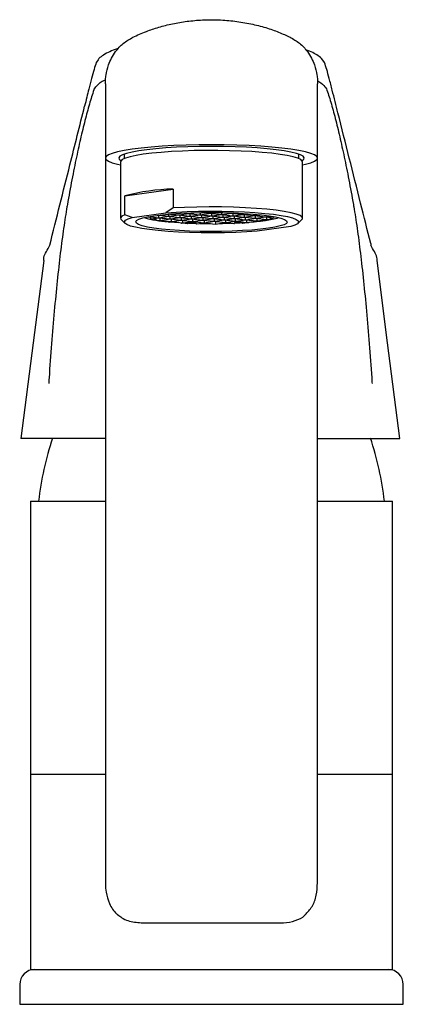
# Model space of a CAD drawing. Header units: millimetres. Extents: x 3894.248 to 3894.299, y 1970.055 to 1970.185.
import ezdxf

# ---------------------------------------------------------------- set-up
doc = ezdxf.new("R2010")
doc.units = ezdxf.units.MM
doc.layers.add('SANINDUSA', color=3, linetype='Continuous')

msp = doc.modelspace()

# ---------------------------------------------------------------- linework, layer by layer
at = {"layer": 'SANINDUSA'}
for p, q in [((3894.259729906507, 1970.176895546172), (3894.259729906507, 1970.167110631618)), ((3894.287729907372, 1970.167110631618), (3894.287729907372, 1970.176895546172)), ((3894.259729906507, 1970.167110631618), (3894.259729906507, 1970.161888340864)), ((3894.262141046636, 1970.167606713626), (3894.262229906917, 1970.167575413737)), ((3894.262229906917, 1970.167638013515), (3894.262229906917, 1970.167042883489)), ((3894.285229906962, 1970.167042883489), (3894.285229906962, 1970.167638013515)), ((3894.285229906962, 1970.167575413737), (3894.285318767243, 1970.167606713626)), ((3894.287729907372, 1970.161888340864), (3894.287729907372, 1970.167110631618)), ((3894.261729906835, 1970.166614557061), (3894.261729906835, 1970.159173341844)), ((3894.285729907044, 1970.159173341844), (3894.285729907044, 1970.166614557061)), ((3894.2623090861, 1970.162113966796), (3894.26865596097, 1970.163012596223)), ((3894.26865596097, 1970.163012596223), (3894.26865596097, 1970.160532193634)), ((3894.259729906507, 1970.161888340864), (3894.259729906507, 1970.071513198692)), ((3894.2623090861, 1970.159633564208), (3894.2623090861, 1970.162113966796)), ((3894.287729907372, 1970.071525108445), (3894.287729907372, 1970.161888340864)), ((3894.26865596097, 1970.160532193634), (3894.267701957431, 1970.159901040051)), ((3894.263263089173, 1970.159272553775), (3894.2623090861, 1970.159633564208)), ((3894.263263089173, 1970.159272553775), (3894.267701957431, 1970.159901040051)), ((3894.26556371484, 1970.1592767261), (3894.265342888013, 1970.159357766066)), ((3894.265461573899, 1970.159380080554), (3894.26674292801, 1970.159238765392)), ((3894.265793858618, 1970.159099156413), (3894.266792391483, 1970.15924053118)), ((3894.266215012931, 1970.159109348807), (3894.266071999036, 1970.159140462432)), ((3894.266734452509, 1970.159239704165), (3894.26824245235, 1970.159073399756)), ((3894.266746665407, 1970.159571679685), (3894.268066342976, 1970.159426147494)), ((3894.2667849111, 1970.159239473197), (3894.26811580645, 1970.159427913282)), ((3894.266961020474, 1970.158886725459), (3894.268291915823, 1970.159075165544)), ((3894.26805786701, 1970.159427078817), (3894.269565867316, 1970.159260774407)), ((3894.268108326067, 1970.159426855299), (3894.269439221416, 1970.159615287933)), ((3894.268233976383, 1970.159074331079), (3894.26974197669, 1970.158908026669)), ((3894.26828443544, 1970.159074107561), (3894.26961533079, 1970.159262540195)), ((3894.268337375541, 1970.15972957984), (3894.269389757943, 1970.159613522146)), ((3894.269381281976, 1970.159614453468), (3894.270889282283, 1970.159448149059)), ((3894.269431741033, 1970.159614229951), (3894.27076263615, 1970.159802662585)), ((3894.26955739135, 1970.15926170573), (3894.271065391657, 1970.15909540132)), ((3894.269607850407, 1970.159261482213), (3894.270938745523, 1970.159449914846)), ((3894.26978395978, 1970.158908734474), (3894.271114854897, 1970.159097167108)), ((3894.270270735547, 1970.159849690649), (3894.270713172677, 1970.159800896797)), ((3894.270704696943, 1970.15980183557), (3894.272212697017, 1970.159635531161)), ((3894.270755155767, 1970.159801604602), (3894.271395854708, 1970.159892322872)), ((3894.270880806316, 1970.159449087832), (3894.272388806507, 1970.159282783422)), ((3894.27093126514, 1970.159448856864), (3894.27226216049, 1970.159637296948)), ((3894.27105691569, 1970.159096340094), (3894.27256491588, 1970.158930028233)), ((3894.271107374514, 1970.159096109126), (3894.272438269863, 1970.15928454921)), ((3894.272204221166, 1970.159636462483), (3894.273712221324, 1970.159470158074)), ((3894.272254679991, 1970.159636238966), (3894.273585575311, 1970.1598246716)), ((3894.272380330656, 1970.159283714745), (3894.273888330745, 1970.159117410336)), ((3894.27243078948, 1970.159283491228), (3894.273761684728, 1970.159471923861)), ((3894.272606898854, 1970.158930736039), (3894.273937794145, 1970.159119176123)), ((3894.272658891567, 1970.159919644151), (3894.27353611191, 1970.159822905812)), ((3894.273527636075, 1970.159823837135), (3894.275035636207, 1970.159657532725)), ((3894.273578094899, 1970.159823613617), (3894.274293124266, 1970.159924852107)), ((3894.273703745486, 1970.159471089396), (3894.27521174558, 1970.159304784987)), ((3894.273754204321, 1970.159470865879), (3894.275085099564, 1970.159659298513)), ((3894.273879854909, 1970.159118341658), (3894.27538785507, 1970.158952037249)), ((3894.273930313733, 1970.159118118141), (3894.275261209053, 1970.159306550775)), ((3894.275027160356, 1970.159658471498), (3894.27653516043, 1970.159492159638)), ((3894.275077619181, 1970.15965824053), (3894.27640851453, 1970.159846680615)), ((3894.27520326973, 1970.15930572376), (3894.276711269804, 1970.1591394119)), ((3894.275253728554, 1970.159305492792), (3894.276584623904, 1970.159493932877)), ((3894.275429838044, 1970.158952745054), (3894.276760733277, 1970.159141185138)), ((3894.275881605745, 1970.15989756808), (3894.276359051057, 1970.159844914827)), ((3894.276350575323, 1970.15984584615), (3894.277858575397, 1970.15967954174)), ((3894.276401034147, 1970.159845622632), (3894.276602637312, 1970.159874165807)), ((3894.276526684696, 1970.159493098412), (3894.27803468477, 1970.159326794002)), ((3894.276577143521, 1970.159492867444), (3894.27790803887, 1970.159681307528)), ((3894.27670279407, 1970.159140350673), (3894.278210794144, 1970.158974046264)), ((3894.276753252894, 1970.159140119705), (3894.278084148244, 1970.15932855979)), ((3894.27785009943, 1970.159680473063), (3894.279358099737, 1970.159514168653)), ((3894.277900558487, 1970.159680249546), (3894.278549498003, 1970.159772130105)), ((3894.278026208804, 1970.159327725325), (3894.27953420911, 1970.159161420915)), ((3894.278076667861, 1970.159327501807), (3894.27940756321, 1970.159515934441)), ((3894.278252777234, 1970.158974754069), (3894.279583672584, 1970.159163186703)), ((3894.27934962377, 1970.159515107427), (3894.280857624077, 1970.159348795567)), ((3894.279400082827, 1970.159514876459), (3894.280207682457, 1970.159629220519)), ((3894.279525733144, 1970.159162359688), (3894.28103373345, 1970.158996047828)), ((3894.279576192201, 1970.15916212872), (3894.28090708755, 1970.159350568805)), ((3894.28084914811, 1970.15934973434), (3894.281980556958, 1970.159224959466)), ((3894.280899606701, 1970.159349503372), (3894.281598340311, 1970.159448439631)), ((3894.281075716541, 1970.158996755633), (3894.281658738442, 1970.159079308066)), ((3894.2618254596, 1970.158984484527), (3894.262321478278, 1970.158496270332)), ((3894.266258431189, 1970.158958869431), (3894.266919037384, 1970.158886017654)), ((3894.266789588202, 1970.158862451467), (3894.266968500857, 1970.158887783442)), ((3894.266910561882, 1970.158886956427), (3894.268418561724, 1970.158720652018)), ((3894.268131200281, 1970.158674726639), (3894.268468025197, 1970.158722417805)), ((3894.26828564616, 1970.158696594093), (3894.269391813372, 1970.158613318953)), ((3894.268410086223, 1970.15872158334), (3894.269918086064, 1970.158555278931)), ((3894.268460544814, 1970.158721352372), (3894.269791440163, 1970.158909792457)), ((3894.269733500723, 1970.158908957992), (3894.27124150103, 1970.158742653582)), ((3894.269788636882, 1970.158531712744), (3894.269967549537, 1970.158557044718)), ((3894.26990961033, 1970.158556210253), (3894.270570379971, 1970.158483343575)), ((3894.269960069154, 1970.158555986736), (3894.271290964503, 1970.15874441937)), ((3894.271660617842, 1970.158607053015), (3894.27060946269, 1970.1586479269)), ((3894.271233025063, 1970.158743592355), (3894.272741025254, 1970.158577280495)), ((3894.271283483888, 1970.158743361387), (3894.272614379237, 1970.158931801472)), ((3894.271791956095, 1970.158437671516), (3894.272790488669, 1970.158579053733)), ((3894.27255644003, 1970.158930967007), (3894.274064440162, 1970.158764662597)), ((3894.272732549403, 1970.158578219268), (3894.274255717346, 1970.158410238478)), ((3894.272783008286, 1970.1585779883), (3894.274113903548, 1970.158766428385)), ((3894.274055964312, 1970.15876559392), (3894.275563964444, 1970.15859928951)), ((3894.274106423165, 1970.158765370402), (3894.275437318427, 1970.158953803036)), ((3894.274228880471, 1970.158413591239), (3894.274258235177, 1970.158412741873)), ((3894.274260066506, 1970.158410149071), (3894.274228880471, 1970.158413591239)), ((3894.274258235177, 1970.158412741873), (3894.274260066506, 1970.158410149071)), ((3894.27428758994, 1970.158414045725), (3894.274260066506, 1970.158410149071)), ((3894.274269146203, 1970.158410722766), (3894.275613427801, 1970.158601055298)), ((3894.27537937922, 1970.158952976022), (3894.27688737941, 1970.158786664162)), ((3894.275555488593, 1970.158600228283), (3894.276686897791, 1970.15847545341)), ((3894.275605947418, 1970.158599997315), (3894.276936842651, 1970.1587884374)), ((3894.276878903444, 1970.158787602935), (3894.278386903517, 1970.158621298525)), ((3894.276929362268, 1970.158787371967), (3894.278260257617, 1970.158975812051)), ((3894.277853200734, 1970.158540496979), (3894.278436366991, 1970.158623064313)), ((3894.278202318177, 1970.158974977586), (3894.279710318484, 1970.158808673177)), ((3894.278378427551, 1970.158622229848), (3894.278581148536, 1970.158599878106)), ((3894.278428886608, 1970.15862200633), (3894.279759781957, 1970.158810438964)), ((3894.279701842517, 1970.158809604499), (3894.280083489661, 1970.15876751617)), ((3894.279752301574, 1970.158809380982), (3894.281083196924, 1970.158997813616)), ((3894.284196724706, 1970.158081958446), (3894.279757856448, 1970.157453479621)), ((3894.280197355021, 1970.158799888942), (3894.280852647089, 1970.15888390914)), ((3894.281025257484, 1970.158996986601), (3894.281227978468, 1970.158974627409)), ((3894.285138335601, 1970.158496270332), (3894.285634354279, 1970.158984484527)), ((3894.252186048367, 1970.155164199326), (3894.252401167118, 1970.155633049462)), ((3894.294973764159, 1970.155164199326), (3894.294758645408, 1970.155633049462)), ((3894.249854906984, 1970.121837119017), (3894.249854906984, 1970.085837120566)), ((3894.249854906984, 1970.121837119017), (3894.259729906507, 1970.121837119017)), ((3894.287729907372, 1970.121837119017), (3894.297604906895, 1970.121837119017)), ((3894.297604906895, 1970.085837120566), (3894.297604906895, 1970.121837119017)), ((3894.249854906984, 1970.085837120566), (3894.249854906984, 1970.060087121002)), ((3894.249854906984, 1970.085837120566), (3894.259729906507, 1970.085837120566)), ((3894.287729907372, 1970.085837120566), (3894.297604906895, 1970.085837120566)), ((3894.297604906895, 1970.060087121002), (3894.297604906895, 1970.085837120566)), ((3894.249854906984, 1970.060087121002), (3894.297604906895, 1970.060087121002)), ((3894.248429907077, 1970.058087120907), (3894.248429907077, 1970.0554871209)), ((3894.299029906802, 1970.0554871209), (3894.299029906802, 1970.058087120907)), ((3894.248429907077, 1970.0554871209), (3894.273729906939, 1970.0554871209)), ((3894.273729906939, 1970.0554871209), (3894.299029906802, 1970.0554871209))]:
    msp.add_line(p, q, dxfattribs=at)
at = {"layer": 'SANINDUSA', "flags": 128}
for points in [[(3894.273729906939, 1970.168860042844), (3894.272042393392, 1970.16884728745), (3894.270379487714, 1970.168809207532), (3894.268765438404, 1970.168746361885), (3894.267223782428, 1970.168659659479), (3894.265777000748, 1970.168550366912), (3894.264446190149, 1970.16842008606), (3894.2632507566, 1970.168270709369), (3894.262208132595, 1970.16810441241), (3894.261333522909, 1970.167923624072), (3894.260639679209, 1970.16773098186), (3894.260136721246, 1970.167529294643), (3894.259831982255, 1970.167321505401), (3894.259729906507, 1970.167110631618), (3894.259831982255, 1970.166899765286), (3894.260136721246, 1970.166691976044), (3894.260639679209, 1970.166490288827), (3894.261333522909, 1970.166297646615), (3894.261729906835, 1970.16620955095)], [(3894.273729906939, 1970.168641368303), (3894.272163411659, 1970.168628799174), (3894.270622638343, 1970.168591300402), (3894.269132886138, 1970.168529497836), (3894.267718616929, 1970.168444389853), (3894.266403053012, 1970.168337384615), (3894.265207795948, 1970.168210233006), (3894.264152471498, 1970.168065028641), (3894.263254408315, 1970.167904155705), (3894.26252835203, 1970.167730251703), (3894.261986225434, 1970.167546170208), (3894.261636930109, 1970.167354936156), (3894.261486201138, 1970.167159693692), (3894.261536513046, 1970.166963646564), (3894.26178703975, 1970.166770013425), (3894.261792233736, 1970.166767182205)], [(3894.285729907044, 1970.16620955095), (3894.28612629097, 1970.166297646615), (3894.28682013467, 1970.166490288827), (3894.287323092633, 1970.166691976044), (3894.287627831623, 1970.166899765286), (3894.287729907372, 1970.167110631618), (3894.287627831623, 1970.167321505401), (3894.287323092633, 1970.167529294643), (3894.28682013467, 1970.16773098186), (3894.28612629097, 1970.167923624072), (3894.285251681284, 1970.16810441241), (3894.284209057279, 1970.168270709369), (3894.28301362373, 1970.16842008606), (3894.281682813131, 1970.168550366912), (3894.280236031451, 1970.168659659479), (3894.278694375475, 1970.168746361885), (3894.277080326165, 1970.168809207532), (3894.275417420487, 1970.16884728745), (3894.273729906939, 1970.168860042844)], [(3894.285667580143, 1970.166767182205), (3894.285672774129, 1970.166770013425), (3894.285923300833, 1970.166963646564), (3894.285973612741, 1970.167159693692), (3894.28582288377, 1970.167354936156), (3894.285473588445, 1970.167546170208), (3894.284931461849, 1970.167730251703), (3894.284205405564, 1970.167904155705), (3894.283307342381, 1970.168065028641), (3894.282252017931, 1970.168210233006), (3894.281056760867, 1970.168337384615), (3894.27974119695, 1970.168444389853), (3894.278326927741, 1970.168529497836), (3894.276837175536, 1970.168591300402), (3894.27529640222, 1970.168628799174), (3894.273729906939, 1970.168641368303)], [(3894.285729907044, 1970.166614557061), (3894.285706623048, 1970.166707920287), (3894.285506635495, 1970.166902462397), (3894.285105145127, 1970.167092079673), (3894.28450902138, 1970.167273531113), (3894.283728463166, 1970.167443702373), (3894.282776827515, 1970.167599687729), (3894.281670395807, 1970.167738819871), (3894.280428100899, 1970.167858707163), (3894.279071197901, 1970.167957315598), (3894.277622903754, 1970.168032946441), (3894.276107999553, 1970.168084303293), (3894.274552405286, 1970.168110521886), (3894.272982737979, 1970.168111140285), (3894.271425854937, 1970.168086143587), (3894.269908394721, 1970.168035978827), (3894.268456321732, 1970.167961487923), (3894.267094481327, 1970.167863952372), (3894.265846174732, 1970.167745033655), (3894.264732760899, 1970.167606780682), (3894.263773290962, 1970.167451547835), (3894.262984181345, 1970.167281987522), (3894.262378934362, 1970.167101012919), (3894.261967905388, 1970.166911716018), (3894.261758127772, 1970.16671733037), (3894.261729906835, 1970.166614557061)], [(3894.285634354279, 1970.158984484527), (3894.285720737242, 1970.159114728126), (3894.285673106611, 1970.159319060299), (3894.285403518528, 1970.159520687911), (3894.284916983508, 1970.15971584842), (3894.284222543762, 1970.159900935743), (3894.283333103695, 1970.160072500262), (3894.282265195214, 1970.160227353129), (3894.281038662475, 1970.16036261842), (3894.279676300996, 1970.160475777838), (3894.278203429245, 1970.160564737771), (3894.276647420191, 1970.160627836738), (3894.275037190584, 1970.160663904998), (3894.273402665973, 1970.160672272), (3894.271774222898, 1970.160652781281), (3894.270182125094, 1970.16060579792), (3894.26865596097, 1970.160532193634)], [(3894.2623090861, 1970.159633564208), (3894.261914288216, 1970.159435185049), (3894.261739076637, 1970.159231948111), (3894.261786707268, 1970.159027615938), (3894.2618254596, 1970.158984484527)], [(3894.279757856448, 1970.157453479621), (3894.278393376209, 1970.157363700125), (3894.276945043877, 1970.15729754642), (3894.275438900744, 1970.157256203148), (3894.273902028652, 1970.157240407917), (3894.2723620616, 1970.15725044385), (3894.270846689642, 1970.157286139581), (3894.269383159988, 1970.157346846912), (3894.267997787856, 1970.157431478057), (3894.266715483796, 1970.157538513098), (3894.265559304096, 1970.157666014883), (3894.264550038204, 1970.157811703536), (3894.263705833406, 1970.157972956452), (3894.263041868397, 1970.158146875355), (3894.262570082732, 1970.158330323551), (3894.262298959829, 1970.158520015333), (3894.2622333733, 1970.158712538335), (3894.262374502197, 1970.158904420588), (3894.262719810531, 1970.159092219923), (3894.263263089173, 1970.159272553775)], [(3894.266232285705, 1970.15950411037), (3894.267250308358, 1970.159629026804), (3894.268400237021, 1970.159734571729), (3894.269658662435, 1970.159818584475), (3894.270999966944, 1970.159879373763), (3894.272396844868, 1970.159915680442), (3894.273820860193, 1970.159926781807), (3894.275243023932, 1970.15991244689), (3894.276634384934, 1970.159872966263), (3894.27796661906, 1970.15980914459), (3894.279212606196, 1970.159722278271), (3894.280346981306, 1970.159614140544), (3894.281346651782, 1970.159486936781), (3894.282191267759, 1970.159343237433), (3894.282863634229, 1970.15918599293), (3894.28335006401, 1970.159018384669), (3894.283640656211, 1970.158843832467), (3894.283729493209, 1970.15866589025), (3894.283614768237, 1970.158488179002), (3894.283298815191, 1970.158314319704), (3894.282788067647, 1970.158147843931), (3894.282092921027, 1970.157992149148), (3894.281227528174, 1970.157850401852), (3894.280209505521, 1970.157725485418), (3894.279059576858, 1970.157619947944), (3894.277801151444, 1970.157535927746), (3894.276459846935, 1970.15747514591), (3894.275062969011, 1970.15743883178), (3894.273638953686, 1970.157427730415), (3894.272216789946, 1970.157442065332), (3894.270825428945, 1970.157481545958), (3894.269493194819, 1970.157545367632), (3894.268247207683, 1970.157632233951), (3894.267112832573, 1970.157740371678), (3894.266113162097, 1970.157867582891), (3894.26526854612, 1970.158011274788), (3894.26459617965, 1970.158168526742), (3894.264109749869, 1970.158336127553), (3894.263819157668, 1970.158510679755), (3894.26373032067, 1970.158688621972), (3894.263845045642, 1970.15886633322), (3894.264160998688, 1970.159040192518), (3894.264671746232, 1970.159206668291), (3894.265366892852, 1970.159362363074), (3894.266232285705, 1970.15950411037)], [(3894.267701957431, 1970.159901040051), (3894.26906643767, 1970.159990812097), (3894.270514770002, 1970.160056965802), (3894.272020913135, 1970.160098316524), (3894.273557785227, 1970.160114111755), (3894.275097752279, 1970.160104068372), (3894.276613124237, 1970.160068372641), (3894.278076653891, 1970.16000766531), (3894.279462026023, 1970.159923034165), (3894.280744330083, 1970.159816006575), (3894.281900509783, 1970.159688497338), (3894.282909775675, 1970.159542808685), (3894.283753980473, 1970.159381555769), (3894.284417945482, 1970.159207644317), (3894.284889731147, 1970.159024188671), (3894.28516085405, 1970.158834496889), (3894.285226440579, 1970.158641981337), (3894.285085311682, 1970.158450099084), (3894.284740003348, 1970.15826229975), (3894.284196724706, 1970.158081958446)], [(3894.270651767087, 1970.158546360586), (3894.270730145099, 1970.158543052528), (3894.271656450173, 1970.158510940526)], [(3894.272214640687, 1970.15849752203), (3894.273454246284, 1970.158482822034), (3894.273601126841, 1970.158482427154)], [(3894.276810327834, 1970.158546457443), (3894.277510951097, 1970.158580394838), (3894.277764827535, 1970.158594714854)], [(3894.277786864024, 1970.15870066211), (3894.277040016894, 1970.15865729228), (3894.27687047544, 1970.158648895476)], [(3894.294733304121, 1970.15583629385), (3894.29473864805, 1970.15581345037), (3894.294758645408, 1970.155633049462)], [(3894.251596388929, 1970.153604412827), (3894.250197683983, 1970.142725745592), (3894.248579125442, 1970.130137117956)], [(3894.298580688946, 1970.130137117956), (3894.296962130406, 1970.142725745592), (3894.295563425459, 1970.153604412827)]]:
    msp.add_lwpolyline(points, dxfattribs=at)
at = {"layer": 'SANINDUSA'}
for centre, radius, start, end in [((3894.26912786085, 1970.136816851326), 0.02619999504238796, 91.03203583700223, 105.0854087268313), ((3894.268973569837, 1970.174314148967), 0.01562027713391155, 254.6643753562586, 266.2268514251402), ((3894.279671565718, 1970.169012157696), 0.01019688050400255, 276.6513686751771, 286.7917415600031), ((3894.273766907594, 1970.231398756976), 0.07291620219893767, 270.8364495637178, 271.9449080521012), ((3894.275659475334, 1970.198755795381), 0.04021313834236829, 274.3876475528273, 276.1907521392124), ((3894.290686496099, 1970.117431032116), 0.04, 161.4391540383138, 173.675909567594), ((3894.256773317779, 1970.117431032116), 0.04000000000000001, 6.324090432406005, 18.56509377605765), ((3894.250429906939, 1970.0580871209), 0.002000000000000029, 90, 180), ((3894.297029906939, 1970.0580871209), 0.002000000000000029, 0, 90)]:
    msp.add_arc(centre, radius, start, end, dxfattribs=at)
for points, knots in [([(3894.263372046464, 1970.183049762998), (3894.263938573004, 1970.183313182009), (3894.26494915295, 1970.183783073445), (3894.266756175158, 1970.184387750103), (3894.268559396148, 1970.184843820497), (3894.270508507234, 1970.185173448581), (3894.272555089, 1970.185353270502), (3894.274691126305, 1970.185363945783), (3894.276843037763, 1970.18519125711), (3894.278950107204, 1970.184838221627), (3894.280891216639, 1970.184335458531), (3894.282655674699, 1970.183721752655), (3894.283606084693, 1970.183275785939), (3894.284087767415, 1970.183049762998)], [0, 0, 0, 0, 0.1081002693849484, 0.1928311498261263, 0.2796100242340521, 0.3639039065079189, 0.4503451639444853, 0.539112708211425, 0.6304830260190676, 0.7223568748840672, 0.816966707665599, 0.907235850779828, 1, 1, 1, 1]), ([(3894.259729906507, 1970.176895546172), (3894.259729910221, 1970.176901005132), (3894.259729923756, 1970.176920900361), (3894.259730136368, 1970.176962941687), (3894.259731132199, 1970.177046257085), (3894.259735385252, 1970.177213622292), (3894.259754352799, 1970.177566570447), (3894.259840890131, 1970.178321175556), (3894.260163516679, 1970.179607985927), (3894.260917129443, 1970.181035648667), (3894.262041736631, 1970.18227965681), (3894.262928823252, 1970.182793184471), (3894.263372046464, 1970.183049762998)], [0, 0, 0, 0, 0.002192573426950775, 0.007990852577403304, 0.0168914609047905, 0.03568132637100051, 0.07532721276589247, 0.1592395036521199, 0.3421921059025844, 0.6102541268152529, 0.8052677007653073, 1, 1, 1, 1]), ([(3894.284087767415, 1970.183049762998), (3894.284523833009, 1970.182798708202), (3894.285412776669, 1970.182286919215), (3894.286537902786, 1970.181043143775), (3894.287296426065, 1970.17960806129), (3894.287618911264, 1970.178321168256), (3894.287705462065, 1970.177566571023), (3894.287724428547, 1970.177213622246), (3894.287728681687, 1970.177046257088), (3894.28772967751, 1970.176962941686), (3894.287729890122, 1970.176920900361), (3894.287729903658, 1970.176901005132), (3894.287729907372, 1970.176895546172)], [0, 0, 0, 0, 0.1911952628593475, 0.3897620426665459, 0.6578169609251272, 0.8407647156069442, 0.9246747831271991, 0.9643196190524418, 0.9831089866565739, 0.9920093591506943, 0.9978074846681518, 1, 1, 1, 1]), ([(3894.261393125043, 1970.181535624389), (3894.261351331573, 1970.181523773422), (3894.26094550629, 1970.181407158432), (3894.260289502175, 1970.18114314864), (3894.259503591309, 1970.180725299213), (3894.25898134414, 1970.180354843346), (3894.258774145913, 1970.180093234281), (3894.258530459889, 1970.179706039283)], [0.0209646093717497, 0.0209646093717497, 0.0209646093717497, 0.0209646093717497, 0.05447777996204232, 0.3484137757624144, 0.6497539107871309, 0.9099518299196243, 0.9999999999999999, 0.9999999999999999, 0.9999999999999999, 0.9999999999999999]), ([(3894.288629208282, 1970.17970329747), (3894.28829251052, 1970.180196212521), (3894.287954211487, 1970.180535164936), (3894.28726724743, 1970.180945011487), (3894.28667718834, 1970.181230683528), (3894.286262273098, 1970.18136606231), (3894.286187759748, 1970.181390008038)], [0, 0, 0, 0, 0.2716114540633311, 0.5721693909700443, 0.9073386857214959, 0.980090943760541, 0.980090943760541, 0.980090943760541, 0.980090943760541]), ([(3894.258530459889, 1970.179706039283), (3894.25843068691, 1970.179413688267), (3894.258215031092, 1970.178781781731), (3894.25788540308, 1970.177587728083), (3894.257477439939, 1970.175950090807), (3894.257182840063, 1970.174781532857), (3894.256995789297, 1970.173935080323)], [0, 0, 0, 0, 0.1908304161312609, 0.4124732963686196, 0.6423099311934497, 1, 1, 1, 1]), ([(3894.294732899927, 1970.155836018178), (3894.294289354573, 1970.157606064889), (3894.292847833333, 1970.163358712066), (3894.291155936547, 1970.170107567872), (3894.289777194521, 1970.175569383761), (3894.289286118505, 1970.177544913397), (3894.288942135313, 1970.178790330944), (3894.288729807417, 1970.179409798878), (3894.288629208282, 1970.17970329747)], [0, 0, 0, 0, 0.2187629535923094, 0.7109790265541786, 0.8340329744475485, 0.8995135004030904, 0.9523903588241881, 1, 1, 1, 1]), ([(3894.258277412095, 1970.1762574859), (3894.258338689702, 1970.176342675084), (3894.258574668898, 1970.17667073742), (3894.259010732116, 1970.177080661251), (3894.259604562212, 1970.177380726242), (3894.259750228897, 1970.177454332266)], [0, 0, 0, 0, 0.209308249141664, 0.8060430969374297, 1, 1, 1, 1]), ([(3894.287718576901, 1970.177287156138), (3894.28777460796, 1970.177257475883), (3894.288247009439, 1970.177007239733), (3894.288595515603, 1970.176655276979), (3894.288823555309, 1970.176339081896), (3894.288882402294, 1970.1762574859)], [0, 0, 0, 0, 0.09077980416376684, 0.7653703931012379, 1, 1, 1, 1]), ([(3894.258278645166, 1970.176322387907), (3894.258084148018, 1970.17572352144), (3894.257695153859, 1970.174525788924), (3894.257106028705, 1970.172375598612), (3894.25651381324, 1970.169968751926), (3894.25591638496, 1970.167263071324), (3894.255315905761, 1970.164293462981), (3894.254915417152, 1970.16207942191), (3894.254714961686, 1970.160971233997)], [0, 0, 0, 0, 0.1648678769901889, 0.3297356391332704, 0.4959459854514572, 0.6621564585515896, 0.8309000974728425, 1, 1, 1, 1]), ([(3894.258277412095, 1970.1762574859), (3894.258277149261, 1970.176266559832), (3894.258276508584, 1970.176288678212), (3894.258277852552, 1970.176309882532), (3894.258278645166, 1970.176322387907)], [0, 0, 0, 0, 0.4102439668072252, 1, 1, 1, 1]), ([(3894.288882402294, 1970.1762574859), (3894.289075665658, 1970.175723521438), (3894.289464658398, 1970.174525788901), (3894.290053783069, 1970.172375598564), (3894.290646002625, 1970.169968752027), (3894.291243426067, 1970.167263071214), (3894.291843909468, 1970.164293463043), (3894.292244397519, 1970.162079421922), (3894.292444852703, 1970.160971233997)], [0, 0, 0, 0, 0.1648678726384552, 0.3297356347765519, 0.4959459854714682, 0.6621564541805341, 0.8309000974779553, 1, 1, 1, 1]), ([(3894.252401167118, 1970.155633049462), (3894.253286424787, 1970.1591645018), (3894.254818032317, 1970.165274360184), (3894.256349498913, 1970.171364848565), (3894.256995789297, 1970.173935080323)], [0, 0, 0, 0, 0.5779925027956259, 0.9999999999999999, 0.9999999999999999, 0.9999999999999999, 0.9999999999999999]), ([(3894.254714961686, 1970.160971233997), (3894.254698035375, 1970.160873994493), (3894.2545318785, 1970.159919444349), (3894.254218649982, 1970.157903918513), (3894.25378675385, 1970.154623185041), (3894.253373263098, 1970.150958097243), (3894.252984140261, 1970.146948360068), (3894.252623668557, 1970.142657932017), (3894.252386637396, 1970.139400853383), (3894.252268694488, 1970.13761261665), (3894.252252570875, 1970.137368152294)], [0, 0, 0, 0, 0.01812005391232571, 0.1778752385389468, 0.3381433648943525, 0.4978973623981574, 0.6567138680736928, 0.8160360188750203, 0.9748508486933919, 0.9999999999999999, 0.9999999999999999, 0.9999999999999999, 0.9999999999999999]), ([(3894.292444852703, 1970.160971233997), (3894.29246177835, 1970.16087399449), (3894.292627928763, 1970.159919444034), (3894.292941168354, 1970.157903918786), (3894.293373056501, 1970.154623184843), (3894.293786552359, 1970.150958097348), (3894.294175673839, 1970.146948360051), (3894.294536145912, 1970.142657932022), (3894.29477317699, 1970.139400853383), (3894.2948911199, 1970.13761261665), (3894.294907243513, 1970.137368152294)], [0, 0, 0, 0, 0.01812004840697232, 0.177875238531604, 0.3381433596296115, 0.4978973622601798, 0.656713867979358, 0.8160360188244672, 0.974850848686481, 1, 1, 1, 1]), ([(3894.265618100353, 1970.159314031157), (3894.265620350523, 1970.159287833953), (3894.265624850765, 1970.159235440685), (3894.265659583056, 1970.159165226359), (3894.265708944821, 1970.159116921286), (3894.265758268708, 1970.159094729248), (3894.265786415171, 1970.159101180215), (3894.265795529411, 1970.159103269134)], [0, 0, 0, 0, 0.2232759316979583, 0.4465421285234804, 0.6698222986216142, 0.8930835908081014, 0.9999999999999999, 0.9999999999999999, 0.9999999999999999, 0.9999999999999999]), ([(3894.26641506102, 1970.159176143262), (3894.266413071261, 1970.15914989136), (3894.266409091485, 1970.159097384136), (3894.266378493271, 1970.159027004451), (3894.266334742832, 1970.158976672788), (3894.26628271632, 1970.158953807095), (3894.266230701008, 1970.158961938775), (3894.266186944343, 1970.158999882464), (3894.266156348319, 1970.159061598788), (3894.26615236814, 1970.159112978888), (3894.266150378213, 1970.159138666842)], [0, 0, 0, 0, 0.1249942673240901, 0.2500048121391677, 0.3749961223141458, 0.4999948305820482, 0.6250046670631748, 0.7499910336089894, 0.8750057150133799, 1, 1, 1, 1]), ([(3894.266743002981, 1970.159473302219), (3894.266743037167, 1970.159460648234), (3894.266743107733, 1970.159434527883), (3894.266744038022, 1970.15939499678), (3894.266745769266, 1970.159356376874), (3894.266748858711, 1970.159312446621), (3894.266752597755, 1970.159263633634), (3894.266757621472, 1970.159248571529), (3894.266760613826, 1970.159239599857)], [0, 0, 0, 0, 0.09924843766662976, 0.2048685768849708, 0.3198357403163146, 0.4464415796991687, 0.6702755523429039, 1, 1, 1, 1]), ([(3894.266919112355, 1970.159120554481), (3894.26691914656, 1970.159107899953), (3894.266919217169, 1970.159081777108), (3894.266920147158, 1970.159042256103), (3894.26692187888, 1970.159003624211), (3894.266924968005, 1970.158959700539), (3894.266928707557, 1970.158910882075), (3894.26693373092, 1970.158895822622), (3894.266936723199, 1970.158886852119)], [0, 0, 0, 0, 0.09924524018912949, 0.204872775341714, 0.3198176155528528, 0.4464198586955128, 0.6702474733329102, 1, 1, 1, 1]), ([(3894.268066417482, 1970.159660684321), (3894.26806645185, 1970.159648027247), (3894.268066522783, 1970.159621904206), (3894.268067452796, 1970.159582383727), (3894.268069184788, 1970.159543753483), (3894.268072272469, 1970.15949982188), (3894.268076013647, 1970.159451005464), (3894.268081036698, 1970.159435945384), (3894.268084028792, 1970.159426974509)], [0, 0, 0, 0, 0.09926330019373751, 0.2048703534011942, 0.3198134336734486, 0.4464282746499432, 0.6702525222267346, 1, 1, 1, 1]), ([(3894.268242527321, 1970.159307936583), (3894.26824256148, 1970.159295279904), (3894.268242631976, 1970.159269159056), (3894.268243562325, 1970.159229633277), (3894.268245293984, 1970.159191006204), (3894.268248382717, 1970.159147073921), (3894.268252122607, 1970.159098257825), (3894.268257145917, 1970.159083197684), (3894.268260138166, 1970.15907422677)], [0, 0, 0, 0, 0.0992646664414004, 0.2048623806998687, 0.319806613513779, 0.4464227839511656, 0.6702492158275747, 1, 1, 1, 1]), ([(3894.269565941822, 1970.159495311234), (3894.269565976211, 1970.159482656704), (3894.2695660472, 1970.159456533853), (3894.269566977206, 1970.159417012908), (3894.26956870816, 1970.159378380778), (3894.269571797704, 1970.159334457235), (3894.269575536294, 1970.15928563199), (3894.269580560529, 1970.159270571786), (3894.269583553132, 1970.159261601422)], [0, 0, 0, 0, 0.0992478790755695, 0.2048782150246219, 0.3198260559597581, 0.4464316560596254, 0.6702760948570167, 0.9999999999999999, 0.9999999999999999, 0.9999999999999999, 0.9999999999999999]), ([(3894.269742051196, 1970.159142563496), (3894.269742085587, 1970.159129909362), (3894.269742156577, 1970.159103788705), (3894.269743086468, 1970.159064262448), (3894.269744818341, 1970.159025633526), (3894.269747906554, 1970.158981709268), (3894.269751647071, 1970.158932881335), (3894.26975667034, 1970.158917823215), (3894.269759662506, 1970.158908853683)], [0, 0, 0, 0, 0.09924553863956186, 0.2048625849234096, 0.3198073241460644, 0.446409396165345, 0.6702477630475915, 0.9999999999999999, 0.9999999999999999, 0.9999999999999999, 0.9999999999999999]), ([(3894.270889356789, 1970.159682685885), (3894.270889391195, 1970.159670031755), (3894.270889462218, 1970.159643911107), (3894.270890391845, 1970.159604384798), (3894.27089212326, 1970.159565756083), (3894.270895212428, 1970.159521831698), (3894.270898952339, 1970.1594730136), (3894.270903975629, 1970.159457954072), (3894.270906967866, 1970.159448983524)], [0, 0, 0, 0, 0.0992466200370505, 0.2048648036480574, 0.3198107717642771, 0.4464142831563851, 0.67024417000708, 1, 1, 1, 1]), ([(3894.271065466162, 1970.159329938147), (3894.271065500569, 1970.159317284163), (3894.27106557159, 1970.159291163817), (3894.271066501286, 1970.159251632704), (3894.271068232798, 1970.159213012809), (3894.271071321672, 1970.159169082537), (3894.271075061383, 1970.15912026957), (3894.271080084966, 1970.15910520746), (3894.271083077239, 1970.159096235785)], [0, 0, 0, 0, 0.09924844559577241, 0.204868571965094, 0.3198357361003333, 0.4464415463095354, 0.6702755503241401, 0.9999999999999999, 0.9999999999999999, 0.9999999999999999, 0.9999999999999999]), ([(3894.272212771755, 1970.159870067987), (3894.272212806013, 1970.159857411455), (3894.272212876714, 1970.15983129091), (3894.272213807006, 1970.159791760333), (3894.272215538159, 1970.15975314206), (3894.27221862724, 1970.159709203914), (3894.272222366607, 1970.159660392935), (3894.272227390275, 1970.159645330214), (3894.272230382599, 1970.159636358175)], [0, 0, 0, 0, 0.0992664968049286, 0.2048661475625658, 0.3198315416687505, 0.4464500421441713, 0.6702805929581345, 1, 1, 1, 1]), ([(3894.272388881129, 1970.159517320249), (3894.272388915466, 1970.159504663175), (3894.272388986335, 1970.159478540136), (3894.272389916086, 1970.159439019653), (3894.27239164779, 1970.159400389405), (3894.272394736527, 1970.159356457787), (3894.272398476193, 1970.159307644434), (3894.272403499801, 1970.15929258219), (3894.272406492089, 1970.159283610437)], [0, 0, 0, 0, 0.099267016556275, 0.2048780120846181, 0.3198253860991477, 0.4464450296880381, 0.6702776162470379, 1, 1, 1, 1]), ([(3894.272564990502, 1970.159164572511), (3894.272565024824, 1970.159151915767), (3894.272565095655, 1970.159125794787), (3894.272566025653, 1970.159086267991), (3894.272567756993, 1970.159047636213), (3894.272570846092, 1970.159003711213), (3894.272574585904, 1970.158954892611), (3894.272579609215, 1970.158939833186), (3894.272582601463, 1970.158930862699)], [0, 0, 0, 0, 0.09926442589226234, 0.2048618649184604, 0.3198228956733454, 0.4464241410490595, 0.6702500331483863, 1, 1, 1, 1]), ([(3894.273712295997, 1970.1597046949), (3894.273712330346, 1970.159692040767), (3894.273712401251, 1970.159665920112), (3894.273713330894, 1970.159626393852), (3894.273715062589, 1970.15958776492), (3894.2737181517, 1970.159543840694), (3894.273721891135, 1970.159495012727), (3894.273726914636, 1970.159479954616), (3894.273729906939, 1970.159470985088)], [0, 0, 0, 0, 0.09924553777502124, 0.2048625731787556, 0.3198073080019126, 0.4464094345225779, 0.6702477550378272, 1, 1, 1, 1]), ([(3894.273888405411, 1970.159351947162), (3894.27388843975, 1970.159339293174), (3894.273888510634, 1970.159313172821), (3894.273889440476, 1970.159273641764), (3894.273891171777, 1970.159235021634), (3894.27389426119, 1970.159191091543), (3894.273898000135, 1970.159142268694), (3894.273903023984, 1970.159127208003), (3894.273906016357, 1970.15911823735)], [0, 0, 0, 0, 0.09924736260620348, 0.20486634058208, 0.3198322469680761, 0.4464367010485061, 0.6702791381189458, 1, 1, 1, 1]), ([(3894.275035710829, 1970.159892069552), (3894.275035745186, 1970.159879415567), (3894.275035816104, 1970.159853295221), (3894.275036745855, 1970.159813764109), (3894.275038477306, 1970.159775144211), (3894.27504156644, 1970.159731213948), (3894.27504530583, 1970.159682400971), (3894.275050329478, 1970.159667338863), (3894.27505332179, 1970.15965836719)], [0, 0, 0, 0, 0.09924844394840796, 0.2048685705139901, 0.3198357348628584, 0.4464415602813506, 0.6702755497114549, 1, 1, 1, 1]), ([(3894.275211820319, 1970.159539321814), (3894.27521185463, 1970.159526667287), (3894.27521192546, 1970.159500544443), (3894.275212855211, 1970.159461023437), (3894.275214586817, 1970.159422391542), (3894.275217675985, 1970.159378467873), (3894.275221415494, 1970.159329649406), (3894.275226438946, 1970.159314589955), (3894.27522943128, 1970.159305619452)], [0, 0, 0, 0, 0.0992452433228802, 0.2048727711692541, 0.3198175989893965, 0.4464198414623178, 0.6702474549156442, 1, 1, 1, 1]), ([(3894.275387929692, 1970.159186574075), (3894.275387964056, 1970.159173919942), (3894.275388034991, 1970.159147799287), (3894.275388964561, 1970.159108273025), (3894.275390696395, 1970.159069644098), (3894.275393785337, 1970.159025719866), (3894.275397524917, 1970.158976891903), (3894.275402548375, 1970.158961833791), (3894.275405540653, 1970.158952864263)], [0, 0, 0, 0, 0.09924553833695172, 0.2048625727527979, 0.319807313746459, 0.4464094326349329, 0.6702477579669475, 1, 1, 1, 1]), ([(3894.276535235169, 1970.159726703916), (3894.276535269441, 1970.159714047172), (3894.27653534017, 1970.159687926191), (3894.276536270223, 1970.159648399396), (3894.276538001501, 1970.159609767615), (3894.27654109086, 1970.159565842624), (3894.276544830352, 1970.159517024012), (3894.276549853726, 1970.159501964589), (3894.276552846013, 1970.159492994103)], [0, 0, 0, 0, 0.09926442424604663, 0.2048618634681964, 0.3198228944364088, 0.4464241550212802, 0.6702500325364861, 1, 1, 1, 1]), ([(3894.276711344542, 1970.159373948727), (3894.276711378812, 1970.159361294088), (3894.276711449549, 1970.159335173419), (3894.27671237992, 1970.159295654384), (3894.276714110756, 1970.159257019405), (3894.27671720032, 1970.159213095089), (3894.276720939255, 1970.159164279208), (3894.276725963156, 1970.159149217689), (3894.27672895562, 1970.159140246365)], [0, 0, 0, 0, 0.09924913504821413, 0.2048619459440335, 0.319828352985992, 0.446435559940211, 0.6702719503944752, 1, 1, 1, 1]), ([(3894.278034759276, 1970.159561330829), (3894.278034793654, 1970.159548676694), (3894.278034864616, 1970.159522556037), (3894.278035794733, 1970.159483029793), (3894.278037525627, 1970.159444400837), (3894.278040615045, 1970.159400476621), (3894.278044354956, 1970.159351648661), (3894.278049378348, 1970.159336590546), (3894.278052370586, 1970.159327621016)], [0, 0, 0, 0, 0.0992455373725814, 0.2048625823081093, 0.3198072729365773, 0.4464094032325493, 0.6702477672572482, 1, 1, 1, 1]), ([(3894.27822847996, 1970.158974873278), (3894.278226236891, 1970.158983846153), (3894.278222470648, 1970.15899891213), (3894.278216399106, 1970.159047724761), (3894.278213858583, 1970.159091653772), (3894.278212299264, 1970.159130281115), (3894.27821115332, 1970.159169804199), (3894.278210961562, 1970.1591959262), (3894.27821086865, 1970.15920858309)], [0, 0, 0, 0, 0.3296867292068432, 0.5535631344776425, 0.6801692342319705, 0.7951210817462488, 0.900730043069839, 1, 1, 1, 1]), ([(3894.27955189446, 1970.15916224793), (3894.279549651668, 1970.159171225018), (3894.279545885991, 1970.159186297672), (3894.279539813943, 1970.159235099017), (3894.279537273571, 1970.159279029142), (3894.279535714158, 1970.159317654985), (3894.279534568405, 1970.159357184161), (3894.279534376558, 1970.159383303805), (3894.279534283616, 1970.159395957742)], [0, 0, 0, 0, 0.3296976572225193, 0.5535668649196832, 0.6801750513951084, 0.7951287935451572, 0.9007479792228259, 0.9999999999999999, 0.9999999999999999, 0.9999999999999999, 0.9999999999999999]), ([(3894.2810514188, 1970.158996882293), (3894.281049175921, 1970.15900585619), (3894.28104541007, 1970.159020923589), (3894.28103933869, 1970.15906972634), (3894.281036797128, 1970.15911365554), (3894.281035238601, 1970.159152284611), (3894.281034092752, 1970.159191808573), (3894.281033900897, 1970.159217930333), (3894.281033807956, 1970.159230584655)], [0, 0, 0, 0, 0.3296905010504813, 0.5535586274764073, 0.6801662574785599, 0.7951194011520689, 0.9007484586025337, 1, 1, 1, 1]), ([(3894.28177856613, 1970.159260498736), (3894.281776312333, 1970.159234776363), (3894.281771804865, 1970.159183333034), (3894.281737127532, 1970.159121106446), (3894.281687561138, 1970.159082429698), (3894.281628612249, 1970.159073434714), (3894.281569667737, 1970.159095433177), (3894.28152010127, 1970.15914504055), (3894.281485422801, 1970.159214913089), (3894.281480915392, 1970.159267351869), (3894.281478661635, 1970.159293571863)], [0, 0, 0, 0, 0.1250004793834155, 0.2499940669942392, 0.3749939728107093, 0.4999973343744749, 0.6250061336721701, 0.7500079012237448, 0.8750010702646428, 1, 1, 1, 1]), ([(3894.266677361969, 1970.158912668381), (3894.266686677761, 1970.158902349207), (3894.266711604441, 1970.15887473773), (3894.266754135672, 1970.1588582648), (3894.26678217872, 1970.158864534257), (3894.266791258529, 1970.158866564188)], [0, 0, 0, 0, 0.2875124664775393, 0.7693100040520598, 1, 1, 1, 1]), ([(3894.26798803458, 1970.158768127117), (3894.267991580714, 1970.158759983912), (3894.268005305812, 1970.158728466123), (3894.268047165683, 1970.158693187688), (3894.268095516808, 1970.158670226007), (3894.268123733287, 1970.15867673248), (3894.268132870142, 1970.158678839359)], [0, 0, 0, 0, 0.1232328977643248, 0.4769655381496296, 0.8306347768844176, 1, 1, 1, 1]), ([(3894.268418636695, 1970.158955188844), (3894.268418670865, 1970.15894253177), (3894.268418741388, 1970.158916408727), (3894.268419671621, 1970.158876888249), (3894.268421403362, 1970.158838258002), (3894.268424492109, 1970.158794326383), (3894.26842823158, 1970.158745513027), (3894.268433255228, 1970.158730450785), (3894.268436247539, 1970.158721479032)], [0, 0, 0, 0, 0.09926701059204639, 0.2048780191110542, 0.3198254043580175, 0.4464450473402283, 0.6702776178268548, 1, 1, 1, 1]), ([(3894.269676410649, 1970.158581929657), (3894.269685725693, 1970.158571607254), (3894.26971064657, 1970.158543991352), (3894.269753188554, 1970.158527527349), (3894.269781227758, 1970.158533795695), (3894.269790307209, 1970.158535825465)], [0, 0, 0, 0, 0.2875528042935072, 0.769300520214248, 1, 1, 1, 1]), ([(3894.269918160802, 1970.158789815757), (3894.269918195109, 1970.158777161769), (3894.269918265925, 1970.158751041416), (3894.269919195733, 1970.158711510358), (3894.269920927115, 1970.158672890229), (3894.269924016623, 1970.158628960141), (3894.269927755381, 1970.158580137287), (3894.269932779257, 1970.158565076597), (3894.269935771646, 1970.158556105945)], [0, 0, 0, 0, 0.09924736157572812, 0.2048663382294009, 0.3198322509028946, 0.4464367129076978, 0.6702791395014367, 1, 1, 1, 1]), ([(3894.270568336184, 1970.158487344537), (3894.270575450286, 1970.158485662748), (3894.270599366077, 1970.158480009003), (3894.27064194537, 1970.158502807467), (3894.270685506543, 1970.158551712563), (3894.270716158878, 1970.158622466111), (3894.270720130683, 1970.158674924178), (3894.270722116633, 1970.158701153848)], [0, 0, 0, 0, 0.0957181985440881, 0.3217800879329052, 0.5478479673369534, 0.7739184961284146, 1, 1, 1, 1]), ([(3894.271241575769, 1970.158977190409), (3894.271241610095, 1970.158964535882), (3894.271241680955, 1970.15893841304), (3894.271242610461, 1970.158898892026), (3894.271244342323, 1970.158860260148), (3894.271247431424, 1970.158816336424), (3894.271251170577, 1970.158767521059), (3894.271256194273, 1970.158752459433), (3894.271259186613, 1970.158743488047)], [0, 0, 0, 0, 0.09924896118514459, 0.2048804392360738, 0.3198295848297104, 0.4464365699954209, 0.6702725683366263, 1, 1, 1, 1]), ([(3894.271616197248, 1970.158652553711), (3894.271618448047, 1970.15862635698), (3894.271622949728, 1970.158573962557), (3894.271657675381, 1970.158503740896), (3894.271707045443, 1970.158455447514), (3894.271756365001, 1970.158433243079), (3894.271784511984, 1970.158439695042), (3894.271793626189, 1970.158441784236)], [0, 0, 0, 0, 0.223273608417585, 0.4465553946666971, 0.66982075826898, 0.8930854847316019, 1, 1, 1, 1]), ([(3894.272741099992, 1970.158811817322), (3894.272741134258, 1970.158799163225), (3894.272741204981, 1970.158773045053), (3894.272742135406, 1970.158733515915), (3894.272743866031, 1970.158694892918), (3894.272746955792, 1970.15865096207), (3894.272750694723, 1970.158602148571), (3894.272755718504, 1970.15858708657), (3894.272758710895, 1970.15857811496)], [0, 0, 0, 0, 0.09924861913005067, 0.2048500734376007, 0.3198345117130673, 0.4464405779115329, 0.6702749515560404, 1, 1, 1, 1]), ([(3894.274064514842, 1970.158999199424), (3894.274064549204, 1970.158986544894), (3894.274064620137, 1970.158960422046), (3894.274065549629, 1970.158920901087), (3894.274067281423, 1970.158882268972), (3894.274070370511, 1970.158838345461), (3894.274074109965, 1970.158789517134), (3894.274079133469, 1970.158774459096), (3894.274082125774, 1970.158765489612)], [0, 0, 0, 0, 0.0992441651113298, 0.2048705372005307, 0.3198141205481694, 0.4464149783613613, 0.6702510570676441, 1, 1, 1, 1]), ([(3894.274240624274, 1970.158646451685), (3894.274240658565, 1970.158633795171), (3894.274240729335, 1970.158607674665), (3894.274241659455, 1970.158568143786), (3894.274243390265, 1970.158529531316), (3894.274246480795, 1970.158485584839), (3894.274250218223, 1970.158436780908), (3894.27425524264, 1970.158421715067), (3894.274258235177, 1970.158412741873)], [0, 0, 0, 0, 0.09926622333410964, 0.2048655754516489, 0.319830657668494, 0.4464081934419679, 0.6702815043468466, 1, 1, 1, 1]), ([(3894.275564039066, 1970.158833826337), (3894.275564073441, 1970.158821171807), (3894.275564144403, 1970.15879504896), (3894.275565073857, 1970.158755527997), (3894.275566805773, 1970.158716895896), (3894.275569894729, 1970.158672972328), (3894.275573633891, 1970.158624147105), (3894.275578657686, 1970.158609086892), (3894.275581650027, 1970.158600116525)], [0, 0, 0, 0, 0.09924788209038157, 0.2048782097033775, 0.3198261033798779, 0.44643169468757, 0.6702761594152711, 1, 1, 1, 1]), ([(3894.276684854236, 1970.158479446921), (3894.276691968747, 1970.158477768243), (3894.276715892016, 1970.158472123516), (3894.276758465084, 1970.158494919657), (3894.276802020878, 1970.158543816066), (3894.276832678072, 1970.158614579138), (3894.276836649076, 1970.158667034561), (3894.276838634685, 1970.158693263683)], [0, 0, 0, 0, 0.09568579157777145, 0.3217531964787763, 0.5478502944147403, 0.773912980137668, 1, 1, 1, 1]), ([(3894.276905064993, 1970.158787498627), (3894.276902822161, 1970.158796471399), (3894.276899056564, 1970.158811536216), (3894.276892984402, 1970.158860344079), (3894.276890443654, 1970.158904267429), (3894.276888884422, 1970.158942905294), (3894.276887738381, 1970.158982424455), (3894.276887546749, 1970.15900854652), (3894.276887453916, 1970.159021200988)], [0, 0, 0, 0, 0.3297219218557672, 0.5535859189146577, 0.68019118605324, 0.7951231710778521, 0.9007502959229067, 1, 1, 1, 1]), ([(3894.277677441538, 1970.158755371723), (3894.277679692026, 1970.158729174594), (3894.277684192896, 1970.158676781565), (3894.277718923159, 1970.158606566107), (3894.277768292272, 1970.158558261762), (3894.277817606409, 1970.158536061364), (3894.277845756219, 1970.15854251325), (3894.277854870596, 1970.158544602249)], [0, 0, 0, 0, 0.2232690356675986, 0.4465275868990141, 0.6698014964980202, 0.8930879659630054, 1, 1, 1, 1]), ([(3894.278404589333, 1970.15862212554), (3894.278402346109, 1970.158631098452), (3894.278398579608, 1970.158646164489), (3894.278392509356, 1970.158694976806), (3894.278389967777, 1970.158738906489), (3894.278388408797, 1970.158777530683), (3894.278387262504, 1970.158817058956), (3894.278387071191, 1970.158843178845), (3894.278386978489, 1970.158855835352)], [0, 0, 0, 0, 0.3296901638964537, 0.5535688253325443, 0.6801762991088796, 0.7951293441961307, 0.9007290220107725, 1, 1, 1, 1]), ([(3894.278579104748, 1970.158603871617), (3894.278586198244, 1970.158602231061), (3894.278610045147, 1970.158596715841), (3894.278648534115, 1970.158615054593), (3894.278672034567, 1970.15864524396), (3894.278681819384, 1970.158657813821)], [0, 0, 0, 0, 0.1981485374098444, 0.6661353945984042, 1, 1, 1, 1]), ([(3894.27971039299, 1970.159043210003), (3894.279710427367, 1970.159030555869), (3894.279710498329, 1970.159004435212), (3894.279711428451, 1970.158964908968), (3894.279713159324, 1970.158926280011), (3894.279716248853, 1970.158882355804), (3894.279719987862, 1970.15883352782), (3894.27972501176, 1970.158818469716), (3894.2797280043, 1970.158809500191)], [0, 0, 0, 0, 0.09924553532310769, 0.2048625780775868, 0.3198072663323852, 0.4464093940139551, 0.6702476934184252, 1, 1, 1, 1]), ([(3894.280081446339, 1970.158771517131), (3894.280088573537, 1970.158769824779), (3894.280112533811, 1970.158764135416), (3894.280154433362, 1970.158787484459), (3894.280193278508, 1970.158826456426), (3894.280206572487, 1970.158862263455), (3894.280211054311, 1970.158874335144)], [0, 0, 0, 0, 0.1444048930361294, 0.485461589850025, 0.8265327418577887, 1, 1, 1, 1]), ([(3894.281225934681, 1970.158978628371), (3894.28123302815, 1970.158976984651), (3894.281256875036, 1970.158971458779), (3894.281295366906, 1970.158989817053), (3894.281318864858, 1970.159020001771), (3894.281328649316, 1970.159032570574)], [0, 0, 0, 0, 0.1981399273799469, 0.6661084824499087, 1, 1, 1, 1]), ([(3894.251596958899, 1970.153604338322), (3894.251596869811, 1970.15360515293), (3894.251538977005, 1970.154134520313), (3894.251862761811, 1970.15464975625), (3894.252186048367, 1970.155164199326)], [0, 0, 0, 0, 0.001538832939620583, 1, 1, 1, 1]), ([(3894.29556285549, 1970.153604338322), (3894.295562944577, 1970.15360515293), (3894.295620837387, 1970.154134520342), (3894.295297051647, 1970.154649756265), (3894.294973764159, 1970.155164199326)], [0, 0, 0, 0, 0.001538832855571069, 1, 1, 1, 1]), ([(3894.251932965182, 1970.130137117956), (3894.251423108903, 1970.130137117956), (3894.250403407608, 1970.130137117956), (3894.249360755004, 1970.130137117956), (3894.248755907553, 1970.130137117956), (3894.248508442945, 1970.130137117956), (3894.248579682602, 1970.130137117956), (3894.248579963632, 1970.130137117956)], [0, 0, 0, 0, 0.2497513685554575, 0.4994972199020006, 0.7492702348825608, 0.9990109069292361, 1, 1, 1, 1]), ([(3894.259729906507, 1970.130137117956), (3894.259268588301, 1970.130137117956), (3894.257888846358, 1970.130137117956), (3894.255866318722, 1970.130137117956), (3894.253675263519, 1970.130137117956), (3894.25251376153, 1970.130137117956), (3894.251932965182, 1970.130137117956)], [0, 0, 0, 0, 0.143408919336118, 0.4289171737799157, 0.7144362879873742, 1, 1, 1, 1]), ([(3894.287729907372, 1970.130137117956), (3894.288089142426, 1970.130137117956), (3894.28936494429, 1970.130137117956), (3894.291291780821, 1970.130137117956), (3894.293484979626, 1970.130137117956), (3894.294646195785, 1970.130137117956), (3894.295226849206, 1970.130137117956)], [0, 0, 0, 0, 0.1155413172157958, 0.4103380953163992, 0.7051460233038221, 1, 1, 1, 1]), ([(3894.295226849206, 1970.130137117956), (3894.295736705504, 1970.130137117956), (3894.296756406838, 1970.130137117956), (3894.297799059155, 1970.130137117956), (3894.298403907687, 1970.130137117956), (3894.298651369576, 1970.130137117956), (3894.298580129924, 1970.130137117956), (3894.298579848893, 1970.130137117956)], [0, 0, 0, 0, 0.2497513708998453, 0.4994972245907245, 0.7492702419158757, 0.9990109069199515, 1, 1, 1, 1]), ([(3894.259737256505, 1970.071512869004), (3894.25973489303, 1970.071464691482), (3894.259714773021, 1970.071054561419), (3894.259819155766, 1970.070105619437), (3894.260221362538, 1970.068697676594), (3894.260840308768, 1970.067713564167), (3894.261307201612, 1970.067364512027), (3894.26135140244, 1970.0673314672)], [0, 0, 0, 0, 0.03040859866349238, 0.25886513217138, 0.5929658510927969, 0.9614660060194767, 1, 1, 1, 1]), ([(3894.286081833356, 1970.067310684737), (3894.286407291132, 1970.067646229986), (3894.287081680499, 1970.06834152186), (3894.287644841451, 1970.069866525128), (3894.287681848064, 1970.070970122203), (3894.287700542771, 1970.071527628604)], [0, 0, 0, 0, 0.3157898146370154, 0.6543561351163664, 1, 1, 1, 1]), ([(3894.26135140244, 1970.0673314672), (3894.261532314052, 1970.067181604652), (3894.26194562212, 1970.06683923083), (3894.262963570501, 1970.066369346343), (3894.263859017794, 1970.066300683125), (3894.264451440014, 1970.066255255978)], [0, 0, 0, 0, 0.2085077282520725, 0.4763537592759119, 1, 1, 1, 1]), ([(3894.283008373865, 1970.066255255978), (3894.283076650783, 1970.066254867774), (3894.283685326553, 1970.066251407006), (3894.284733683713, 1970.066473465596), (3894.285728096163, 1970.066881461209), (3894.286061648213, 1970.067286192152), (3894.286081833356, 1970.067310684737)], [0, 0, 0, 0, 0.06065854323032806, 0.5407593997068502, 0.9722087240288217, 1, 1, 1, 1]), ([(3894.264451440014, 1970.066255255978), (3894.265707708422, 1970.066253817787), (3894.26825721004, 1970.066250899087), (3894.272292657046, 1970.066230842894), (3894.276383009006, 1970.066234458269), (3894.279982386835, 1970.066254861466), (3894.282137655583, 1970.066255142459), (3894.283008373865, 1970.066255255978)], [0, 0, 0, 0, 0.2102690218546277, 0.426725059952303, 0.6369233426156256, 0.8533187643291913, 1, 1, 1, 1])]:
    msp.add_open_spline(points, degree=3, knots=knots, dxfattribs=at)

doc.saveas('drawing.dxf')
